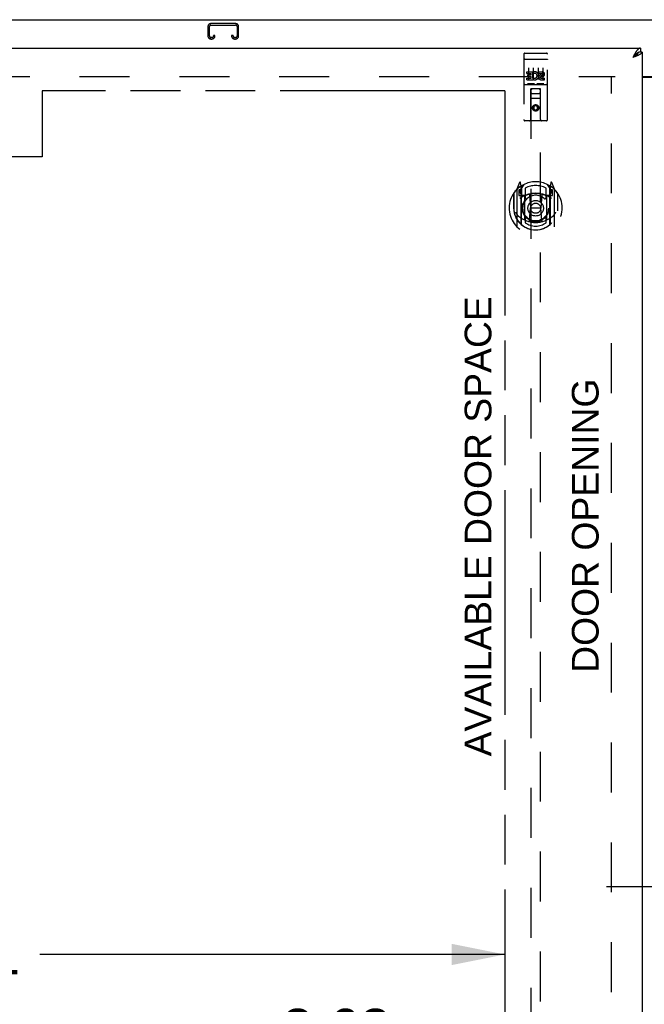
# Model space of a CAD drawing. Header units: inches. Extents: x 0 to 240, y 0 to 155.
# Tile 9 of 19: x 59 to 76, y 93 to 119. Entities that reach past the tile are written whole.
import ezdxf

# ---------------------------------------------------------------- set-up
doc = ezdxf.new("R2010")
doc.units = ezdxf.units.IN
doc.header["$LTSCALE"] = 13.183297
doc.header["$MEASUREMENT"] = 0
doc.linetypes.add('HIDDEN', pattern=[0.2, 0.1, -0.1])
doc.linetypes.add('PHANTOM', pattern=[0.8, 0.45, -0.05, 0.1, -0.05, 0.1, -0.05])
doc.layers.get('0').update_dxf_attribs({"linetype": 'CONTINUOUS'})
for name, color, linetype in [('02___PRT_ALL_AXES', 7, 'CONTINUOUS'), ('AVAILABLE_DOOR_SPACE', 7, 'CONTINUOUS'), ('DEFAULT_2', 8, 'HIDDEN'), ('DIMENSIONS', 7, 'CONTINUOUS')]:
    doc.layers.add(name, color=color, linetype=linetype)
doc.styles.get("Standard").update_dxf_attribs({"font": 'arial.ttf'})
doc.dimstyles.new('DIMSTYLE_1', dxfattribs={"dimtxt": 1.057484, "dimasz": 1.409978, "dimexe": 0.09, "dimexo": 0.07, "dimgap": 0.0375, "dimtad": 0, "dimtih": 1, "dimtoh": 1, "dimzin": 4, "dimdsep": 46, "dimtxsty": 'Standard', "dimblk": '_FILLED', "dimblk1": '_FILLED', "dimblk2": '_FILLED', "dimcen": 0.09, "dimazin": 1, "dimtfac": 1, "dimtdec": 3, "dimtofl": 0, "dimtmove": 0, "dimatfit": 3, "dimldrblk": '_FILLED', "dimfxl": 1, "dimtolj": 1, "dimtzin": 4, "dimarcsym": 0})

# ---------------------------------------------------------------- blocks, each defined once
blk = doc.blocks.new('_FILLED')
at = {"color": 0, "linetype": 'ByBlock'}
blk.add_solid([(0, 0), (-1, 0.2), (-1, -0.2)], dxfattribs=at)
blk = doc.blocks.new('*D9')
at = {"layer": 'DIMENSIONS', "color": 2, "linetype": 'Continuous'}
for p, q in [((42.599, 94.19), (54.879, 94.19)), ((71.912, 94.19), (59.632, 94.19))]:
    blk.add_line(p, q, dxfattribs=at)
at = {"layer": 'DIMENSIONS', "color": 2, "linetype": 'Continuous', "xscale": 1.409978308, "yscale": 1.409978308, "zscale": 1.409978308, "rotation": 180}
blk.add_blockref('_FILLED', (42.599, 94.19), dxfattribs=at)
at = {"layer": 'DIMENSIONS', "color": 2, "linetype": 'Continuous', "xscale": 1.409978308, "yscale": 1.409978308, "zscale": 1.409978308}
blk.add_blockref('_FILLED', (71.912, 94.19), dxfattribs=at)
at = {"layer": 'DIMENSIONS', "color": 2, "linetype": 'Continuous', "insert": (57.256, 94.719), "char_height": 1.0575, "width": 3.6953, "attachment_point": 2, "line_spacing_factor": 0.9}
blk.add_mtext('29.31', dxfattribs=at)
blk = doc.blocks.new('*D10')
at = {"layer": 'DIMENSIONS', "color": 2, "linetype": 'Continuous'}
for p, q in [((71.912, 92.226), (69.432, 92.226)), ((75.537, 92.226), (78.357, 92.226))]:
    blk.add_line(p, q, dxfattribs=at)
at = {"layer": 'DIMENSIONS', "color": 2, "linetype": 'Continuous', "xscale": 1.409978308, "yscale": 1.409978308, "zscale": 1.409978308}
blk.add_blockref('_FILLED', (71.912, 92.226), dxfattribs=at)
at = {"layer": 'DIMENSIONS', "color": 2, "linetype": 'Continuous', "xscale": 1.409978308, "yscale": 1.409978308, "zscale": 1.409978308, "rotation": 180}
blk.add_blockref('_FILLED', (75.537, 92.226), dxfattribs=at)
at = {"layer": 'DIMENSIONS', "color": 2, "linetype": 'Continuous', "insert": (68.904, 92.755), "char_height": 1.0575, "width": 2.87368, "attachment_point": 3, "line_spacing_factor": 0.9}
blk.add_mtext('3.63', dxfattribs=at)
blk = doc.blocks.new('*D20')
at = {"layer": 'DIMENSIONS', "color": 2, "linetype": 'Continuous'}
for p, q in [((77.412, 95.978), (74.592, 95.978)), ((81.037, 95.978), (83.409, 95.978))]:
    blk.add_line(p, q, dxfattribs=at)
at = {"layer": 'DIMENSIONS', "color": 2, "linetype": 'Continuous', "xscale": 1.409978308, "yscale": 1.409978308, "zscale": 1.409978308}
blk.add_blockref('_FILLED', (77.412, 95.978), dxfattribs=at)
at = {"layer": 'DIMENSIONS', "color": 2, "linetype": 'Continuous', "xscale": 1.409978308, "yscale": 1.409978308, "zscale": 1.409978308, "rotation": 180}
blk.add_blockref('_FILLED', (81.037, 95.978), dxfattribs=at)
at = {"layer": 'DIMENSIONS', "color": 2, "linetype": 'Continuous', "insert": (83.938, 96.507), "char_height": 1.0575, "width": 2.87368, "attachment_point": 1, "line_spacing_factor": 0.9}
blk.add_mtext('3.63', dxfattribs=at)

msp = doc.modelspace()

# ---------------------------------------------------------------- linework, layer by layer
at = {"color": 7, "linetype": 'Continuous'}
for p, q in [((40.526, 118.871), (112.422, 118.871)), ((75.495, 118.121), (75.495, 118.017)), ((75.307, 117.893), (75.29, 117.874)), ((75.299, 117.88), (75.29, 117.874)), ((75.312, 117.888), (75.299, 117.88)), ((75.314, 117.9), (75.307, 117.893)), ((75.32, 117.893), (75.312, 117.888)), ((75.321, 117.908), (75.314, 117.9)), ((75.329, 117.899), (75.32, 117.893)), ((75.328, 117.915), (75.321, 117.908)), ((75.337, 117.904), (75.329, 117.899)), ((75.537, 118.017), (75.495, 118.017)), ((75.537, 117.371), (77.412, 117.371))]:
    msp.add_line(p, q, dxfattribs=at)
at = {"color": 3, "linetype": 'Continuous'}
for p, q in [((40.891, 118.121), (75.495, 118.121)), ((75.307, 117.906), (75.29, 117.874)), ((75.309, 117.881), (75.29, 117.874)), ((75.314, 117.919), (75.307, 117.906)), ((75.328, 117.888), (75.309, 117.881)), ((75.321, 117.932), (75.314, 117.919)), ((75.34, 117.893), (75.328, 117.888)), ((75.352, 117.897), (75.34, 117.893)), ((75.364, 117.902), (75.352, 117.897)), ((75.376, 117.906), (75.364, 117.902)), ((75.388, 117.911), (75.376, 117.906)), ((75.537, 118.017), (75.537, 47.725)), ((75.537, 117.356), (77.412, 117.356))]:
    msp.add_line(p, q, dxfattribs=at)
for points in [[(75.495, 118.121), (75.492, 118.121), (75.488, 118.12), (75.485, 118.12), (75.481, 118.119), (75.478, 118.119), (75.474, 118.118), (75.471, 118.117), (75.468, 118.115), (75.464, 118.114), (75.461, 118.112), (75.457, 118.111), (75.454, 118.109), (75.451, 118.107), (75.447, 118.104), (75.444, 118.102), (75.44, 118.099), (75.437, 118.097), (75.434, 118.094), (75.43, 118.091), (75.427, 118.088), (75.423, 118.084), (75.42, 118.081), (75.417, 118.077), (75.413, 118.074), (75.41, 118.07), (75.406, 118.066), (75.403, 118.062), (75.399, 118.057), (75.396, 118.053), (75.393, 118.049), (75.389, 118.044), (75.386, 118.039), (75.382, 118.034), (75.379, 118.029), (75.376, 118.024), (75.372, 118.019)], [(75.372, 118.019), (75.369, 118.014), (75.365, 118.009), (75.362, 118.003), (75.359, 117.998), (75.355, 117.992), (75.352, 117.986), (75.348, 117.98), (75.345, 117.975), (75.342, 117.969), (75.338, 117.963), (75.335, 117.957), (75.331, 117.95), (75.328, 117.944), (75.321, 117.932)], [(75.436, 117.932), (75.431, 117.929), (75.426, 117.927), (75.421, 117.925), (75.415, 117.923), (75.41, 117.92), (75.405, 117.918), (75.399, 117.916), (75.393, 117.913), (75.388, 117.911)], [(75.537, 118.017), (75.537, 118.014), (75.537, 118.012), (75.536, 118.01), (75.536, 118.008), (75.535, 118.005), (75.534, 118.003), (75.533, 118.001), (75.532, 117.998), (75.531, 117.996), (75.529, 117.994), (75.527, 117.992), (75.526, 117.989), (75.524, 117.987), (75.522, 117.985), (75.519, 117.982), (75.517, 117.98), (75.514, 117.978), (75.512, 117.975), (75.509, 117.973), (75.506, 117.971), (75.503, 117.969), (75.5, 117.966), (75.496, 117.964), (75.493, 117.962), (75.489, 117.959), (75.485, 117.957), (75.481, 117.955), (75.477, 117.952), (75.473, 117.95), (75.469, 117.948), (75.465, 117.946), (75.46, 117.943), (75.456, 117.941), (75.451, 117.939), (75.446, 117.936), (75.441, 117.934), (75.436, 117.932)]]:
    msp.add_lwpolyline(points, dxfattribs=at)
at = {"color": 7, "linetype": 'Continuous'}
for points in [[(75.434, 118.001), (75.43, 118), (75.427, 117.998), (75.423, 117.996), (75.42, 117.994), (75.417, 117.992), (75.413, 117.99), (75.41, 117.987), (75.406, 117.985), (75.403, 117.983), (75.399, 117.98), (75.396, 117.978), (75.393, 117.975), (75.389, 117.972), (75.386, 117.97), (75.382, 117.967), (75.379, 117.964), (75.376, 117.961), (75.372, 117.958), (75.369, 117.955), (75.365, 117.952), (75.362, 117.949), (75.359, 117.946), (75.355, 117.942), (75.352, 117.939), (75.348, 117.936), (75.345, 117.932), (75.342, 117.929), (75.338, 117.925), (75.335, 117.922), (75.328, 117.915)], [(75.43, 118), (75.43, 117.998), (75.429, 117.995), (75.428, 117.992), (75.426, 117.989), (75.425, 117.987), (75.424, 117.984), (75.422, 117.981), (75.42, 117.978), (75.419, 117.976), (75.417, 117.973), (75.415, 117.97), (75.412, 117.967), (75.41, 117.965), (75.408, 117.962), (75.405, 117.959), (75.403, 117.956), (75.4, 117.954), (75.397, 117.951), (75.394, 117.948), (75.391, 117.946), (75.388, 117.943), (75.385, 117.94), (75.382, 117.937), (75.378, 117.935), (75.375, 117.932), (75.371, 117.929), (75.368, 117.926), (75.364, 117.924), (75.36, 117.921), (75.357, 117.918), (75.353, 117.915), (75.349, 117.913), (75.345, 117.91), (75.341, 117.907), (75.337, 117.904)], [(75.495, 118.017), (75.492, 118.017), (75.488, 118.017), (75.485, 118.016), (75.481, 118.016), (75.478, 118.016), (75.474, 118.015), (75.471, 118.014), (75.468, 118.014), (75.464, 118.013), (75.461, 118.012), (75.457, 118.011), (75.454, 118.01), (75.451, 118.009), (75.447, 118.007), (75.444, 118.006), (75.44, 118.004), (75.437, 118.003), (75.434, 118.001)]]:
    msp.add_lwpolyline(points, dxfattribs=at)
at = {"layer": '02___PRT_ALL_AXES', "color": 8, "linetype": 'HIDDEN'}
for p, q in [((72.442, 117.988), (72.507, 117.988)), ((72.692, 117.988), (72.757, 117.988)), ((72.942, 117.988), (73.007, 117.988)), ((72.493, 117.453), (72.493, 117.496)), ((72.493, 117.496), (72.649, 117.496)), ((72.493, 117.453), (72.606, 117.453)), ((72.493, 117.282), (72.493, 117.325)), ((72.493, 117.325), (72.606, 117.325)), ((72.493, 117.282), (72.649, 117.282)), ((72.514, 117.368), (72.514, 117.411)), ((72.514, 117.411), (72.606, 117.411)), ((72.514, 117.368), (72.606, 117.368)), ((72.606, 117.411), (72.606, 117.453)), ((72.606, 117.325), (72.606, 117.368)), ((72.649, 117.318), (72.649, 117.496)), ((72.649, 117.318), (72.662, 117.336)), ((72.649, 117.282), (72.649, 117.295)), ((72.652, 117.293), (72.649, 117.295)), ((72.673, 117.447), (72.656, 117.487)), ((72.805, 117.453), (72.805, 117.496)), ((72.805, 117.496), (72.897, 117.496)), ((72.805, 117.453), (72.897, 117.453)), ((72.865, 117.368), (72.911, 117.368)), ((72.869, 117.409), (72.897, 117.409)), ((72.869, 117.325), (72.961, 117.325)), ((72.869, 117.282), (72.961, 117.282)), ((72.961, 117.282), (72.961, 117.325))]:
    msp.add_line(p, q, dxfattribs=at)
msp.add_circle((72.724, 116.543), 0.085, dxfattribs=at)
for centre, radius, start, end in [((72.698, 117.389), 0.107, 244.2636, 113.4027), ((72.698, 117.389), 0.0639, 234.8895, 113.4026), ((72.869, 117.346), 0.0635, 90, 270), ((72.869, 117.347), 0.0219, 100.307, 270), ((72.897, 117.431), 0.0644, 282.2995, 90.0775), ((72.897, 117.431), 0.0219, 269.9011, 90)]:
    msp.add_arc(centre, radius, start, end, dxfattribs=at)
at = {"layer": 'AVAILABLE_DOOR_SPACE', "color": 4, "linetype": 'PHANTOM'}
for p, q in [((59.693, 116.996), (59.693, 115.246)), ((71.912, 116.996), (59.693, 116.996)), ((71.912, 116.996), (71.912, 83.746)), ((59.693, 115.246), (56.693, 115.246))]:
    msp.add_line(p, q, dxfattribs=at)
at = {"layer": 'DEFAULT_2', "color": 8, "linetype": 'HIDDEN'}
for p, q in [((64.068, 118.687), (64.068, 118.441)), ((64.108, 118.441), (64.108, 118.687)), ((64.801, 118.767), (64.148, 118.767)), ((64.148, 118.727), (64.801, 118.727)), ((64.841, 118.687), (64.841, 118.441)), ((64.881, 118.441), (64.881, 118.687)), ((64.176, 118.401), (64.148, 118.401)), ((64.148, 118.361), (64.176, 118.361)), ((64.216, 118.454), (64.216, 118.441)), ((64.256, 118.454), (64.216, 118.454)), ((64.256, 118.441), (64.256, 118.454)), ((64.693, 118.454), (64.693, 118.441)), ((64.733, 118.454), (64.693, 118.454)), ((64.733, 118.441), (64.733, 118.454)), ((64.801, 118.401), (64.773, 118.401)), ((64.773, 118.361), (64.801, 118.361)), ((72.412, 117.958), (72.412, 116.233)), ((72.429, 117.83), (72.428, 117.829)), ((72.429, 117.83), (72.429, 117.83)), ((72.43, 117.83), (72.429, 117.83)), ((72.431, 117.83), (72.43, 117.83)), ((72.432, 117.83), (72.431, 117.83)), ((72.432, 117.83), (72.432, 117.83)), ((72.433, 117.83), (72.432, 117.83)), ((72.434, 117.83), (72.433, 117.83)), ((72.435, 117.83), (72.434, 117.83)), ((72.436, 117.83), (72.435, 117.83)), ((72.436, 117.83), (72.436, 117.83)), ((72.437, 117.83), (72.436, 117.83)), ((72.438, 117.83), (72.437, 117.83)), ((72.439, 117.83), (72.438, 117.83)), ((72.44, 117.83), (72.439, 117.83)), ((72.441, 117.83), (72.44, 117.83)), ((72.441, 117.83), (72.441, 117.83)), ((72.441, 117.83), (73.007, 117.83)), ((72.507, 117.988), (72.692, 117.988)), ((72.757, 117.988), (72.942, 117.988)), ((73.007, 117.83), (73.008, 117.83)), ((73.008, 117.83), (73.009, 117.83)), ((73.009, 117.83), (73.009, 117.83)), ((73.009, 117.83), (73.01, 117.83)), ((73.01, 117.83), (73.011, 117.83)), ((73.011, 117.83), (73.012, 117.83)), ((73.012, 117.83), (73.013, 117.83)), ((73.013, 117.83), (73.014, 117.83)), ((73.014, 117.83), (73.014, 117.83)), ((73.014, 117.83), (73.015, 117.83)), ((73.015, 117.83), (73.016, 117.83)), ((73.016, 117.83), (73.017, 117.83)), ((73.017, 117.83), (73.018, 117.83)), ((73.018, 117.83), (73.018, 117.83)), ((73.018, 117.83), (73.019, 117.83)), ((73.019, 117.83), (73.02, 117.83)), ((73.037, 116.233), (73.037, 117.958)), ((72.537, 117.597), (72.537, 117.291)), ((72.662, 117.597), (72.662, 117.291)), ((72.787, 117.597), (72.787, 117.291)), ((72.912, 117.597), (72.912, 117.291)), ((42.224, 117.371), (74.828, 117.371)), ((74.724, 48.371), (74.724, 117.371)), ((72.442, 117.16), (73.007, 117.16)), ((72.686, 117.176), (72.514, 117.176)), ((72.594, 116.233), (72.598, 117.043)), ((72.599, 117.043), (72.598, 117.043)), ((72.599, 117.043), (72.599, 85.042)), ((72.849, 117.043), (72.599, 117.043)), ((72.936, 117.176), (72.764, 117.176)), ((72.849, 85.042), (72.849, 117.043)), ((72.851, 117.043), (72.849, 117.043)), ((72.854, 116.233), (72.851, 117.043)), ((72.852, 116.793), (72.597, 116.793)), ((72.639, 116.918), (72.809, 116.918)), ((72.724, 116.615), (72.662, 116.579)), ((72.662, 116.579), (72.662, 116.507)), ((72.662, 116.579), (72.672, 116.573)), ((72.662, 116.507), (72.672, 116.513)), ((72.662, 116.507), (72.724, 116.471)), ((72.724, 116.604), (72.672, 116.573)), ((72.672, 116.573), (72.672, 116.513)), ((72.672, 116.513), (72.724, 116.482)), ((72.724, 116.615), (72.724, 116.604)), ((72.787, 116.579), (72.724, 116.615)), ((72.777, 116.573), (72.724, 116.604)), ((72.724, 116.482), (72.777, 116.513)), ((72.724, 116.471), (72.787, 116.507)), ((72.724, 116.471), (72.724, 116.482)), ((72.787, 116.579), (72.777, 116.573)), ((72.777, 116.513), (72.777, 116.573)), ((72.787, 116.507), (72.777, 116.513)), ((72.787, 116.507), (72.787, 116.579)), ((73.007, 116.203), (72.442, 116.203)), ((72.299, 114.569), (72.229, 114.394)), ((72.321, 114.464), (72.32, 114.464)), ((72.321, 114.464), (72.32, 114.464)), ((72.321, 114.464), (72.321, 114.464)), ((72.342, 114.486), (72.328, 114.566)), ((72.342, 113.469), (72.342, 114.486)), ((72.349, 114.413), (72.419, 114.522)), ((72.349, 113.469), (72.349, 114.472)), ((72.352, 114.448), (72.352, 114.24)), ((72.449, 114.426), (72.449, 114.173)), ((72.999, 114.173), (72.999, 114.426)), ((73.029, 114.522), (73.099, 114.413)), ((73.097, 114.24), (73.097, 114.448)), ((73.099, 113.469), (73.099, 114.472)), ((73.121, 114.566), (73.107, 114.486)), ((73.107, 114.486), (73.107, 113.469)), ((73.128, 114.464), (73.124, 114.467)), ((73.22, 114.394), (73.15, 114.569)), ((72.142, 114.287), (72.142, 113.899)), ((72.149, 114.285), (72.149, 113.828)), ((72.224, 114.383), (72.224, 113.416)), ((72.282, 114.378), (72.282, 114.228)), ((72.342, 114.378), (72.282, 114.378)), ((72.282, 114.228), (72.342, 114.228)), ((72.29, 114.346), (72.32, 114.3)), ((72.349, 114.353), (72.294, 114.353)), ((72.442, 114.227), (72.369, 114.227)), ((72.372, 114.22), (72.438, 114.22)), ((72.442, 113.586), (72.442, 114.217)), ((72.561, 114.243), (72.592, 113.899)), ((72.888, 114.243), (72.857, 113.899)), ((73.079, 114.227), (73.007, 114.227)), ((73.007, 114.217), (73.007, 113.586)), ((73.011, 114.22), (73.077, 114.22)), ((73.154, 114.353), (73.099, 114.353)), ((73.167, 114.378), (73.107, 114.378)), ((73.107, 114.228), (73.167, 114.228)), ((73.129, 114.3), (73.159, 114.346)), ((73.167, 114.228), (73.167, 114.378)), ((73.224, 113.416), (73.224, 114.383)), ((73.299, 114.285), (73.299, 113.828)), ((73.307, 113.899), (73.307, 114.287)), ((72.142, 113.899), (72.157, 113.899)), ((72.562, 113.56), (72.592, 113.899)), ((72.592, 113.899), (72.857, 113.899)), ((72.887, 113.56), (72.857, 113.899)), ((73.307, 113.899), (73.292, 113.899)), ((72.449, 113.612), (72.449, 113.509)), ((72.999, 113.509), (72.999, 113.612)), ((73.299, 113.828), (73.299, 113.825))]:
    msp.add_line(p, q, dxfattribs=at)
for points in [[(72.428, 117.829), (72.427, 117.829), (72.427, 117.829), (72.427, 117.829), (72.426, 117.829), (72.426, 117.829), (72.426, 117.829), (72.425, 117.829), (72.425, 117.829), (72.425, 117.829), (72.424, 117.829), (72.424, 117.829), (72.424, 117.829), (72.423, 117.829), (72.423, 117.829), (72.423, 117.829), (72.422, 117.828), (72.422, 117.828), (72.422, 117.828), (72.421, 117.828), (72.421, 117.828), (72.421, 117.828), (72.42, 117.828), (72.42, 117.828), (72.42, 117.828), (72.42, 117.828), (72.419, 117.828), (72.419, 117.828), (72.419, 117.828), (72.418, 117.827), (72.418, 117.827), (72.418, 117.827), (72.418, 117.827), (72.417, 117.827), (72.417, 117.827), (72.417, 117.827), (72.417, 117.827), (72.417, 117.827), (72.416, 117.827), (72.416, 117.827), (72.416, 117.827), (72.416, 117.826), (72.415, 117.826), (72.415, 117.826), (72.415, 117.826), (72.415, 117.826), (72.415, 117.826), (72.415, 117.826), (72.414, 117.826), (72.414, 117.826), (72.414, 117.826), (72.414, 117.825), (72.414, 117.825), (72.414, 117.825), (72.413, 117.825), (72.413, 117.825), (72.413, 117.825), (72.413, 117.825), (72.413, 117.825), (72.413, 117.825), (72.413, 117.825), (72.413, 117.825), (72.413, 117.824), (72.412, 117.824), (72.412, 117.824), (72.412, 117.824), (72.412, 117.824), (72.412, 117.824), (72.412, 117.824), (72.412, 117.824), (72.412, 117.824), (72.412, 117.823), (72.412, 117.823), (72.412, 117.823), (72.412, 117.823), (72.412, 117.823), (72.412, 117.823), (72.412, 117.823)], [(73.02, 117.83), (73.021, 117.829), (73.021, 117.829), (73.021, 117.829), (73.022, 117.829), (73.022, 117.829), (73.023, 117.829), (73.023, 117.829), (73.023, 117.829), (73.024, 117.829), (73.024, 117.829), (73.024, 117.829), (73.025, 117.829), (73.025, 117.829), (73.025, 117.829), (73.026, 117.829), (73.026, 117.829), (73.026, 117.829), (73.027, 117.828), (73.027, 117.828), (73.027, 117.828), (73.028, 117.828), (73.028, 117.828), (73.028, 117.828), (73.028, 117.828), (73.029, 117.828), (73.029, 117.828), (73.029, 117.828), (73.03, 117.828), (73.03, 117.828), (73.03, 117.828), (73.03, 117.827), (73.031, 117.827), (73.031, 117.827), (73.031, 117.827), (73.031, 117.827), (73.032, 117.827), (73.032, 117.827), (73.032, 117.827), (73.032, 117.827), (73.033, 117.827), (73.033, 117.827), (73.033, 117.827), (73.033, 117.826), (73.033, 117.826), (73.034, 117.826), (73.034, 117.826), (73.034, 117.826), (73.034, 117.826), (73.034, 117.826), (73.034, 117.826), (73.035, 117.826), (73.035, 117.826), (73.035, 117.825), (73.035, 117.825), (73.035, 117.825), (73.035, 117.825), (73.036, 117.825), (73.036, 117.825), (73.036, 117.825), (73.036, 117.825), (73.036, 117.825), (73.036, 117.825), (73.036, 117.825), (73.036, 117.824), (73.036, 117.824), (73.036, 117.824), (73.036, 117.824), (73.037, 117.824), (73.037, 117.824), (73.037, 117.824), (73.037, 117.824), (73.037, 117.824), (73.037, 117.823), (73.037, 117.823), (73.037, 117.823), (73.037, 117.823), (73.037, 117.823), (73.037, 117.823), (73.037, 117.823)], [(72.514, 117.176), (72.513, 117.176), (72.513, 117.176), (72.513, 117.176), (72.513, 117.176), (72.512, 117.176), (72.512, 117.176), (72.512, 117.176), (72.512, 117.176), (72.512, 117.176), (72.512, 117.176), (72.511, 117.176), (72.511, 117.176), (72.511, 117.176), (72.511, 117.176), (72.511, 117.176), (72.511, 117.176), (72.51, 117.176), (72.51, 117.177), (72.51, 117.177), (72.51, 117.177), (72.51, 117.177), (72.51, 117.177), (72.509, 117.177), (72.509, 117.177), (72.509, 117.177), (72.509, 117.177), (72.509, 117.177), (72.509, 117.177), (72.509, 117.177), (72.509, 117.177), (72.508, 117.177), (72.508, 117.177), (72.508, 117.177), (72.508, 117.177), (72.508, 117.177), (72.508, 117.177), (72.508, 117.177), (72.508, 117.177), (72.508, 117.177), (72.507, 117.177), (72.507, 117.177), (72.507, 117.177), (72.507, 117.177), (72.507, 117.177), (72.507, 117.177), (72.507, 117.177)], [(72.692, 117.177), (72.692, 117.177), (72.692, 117.177), (72.692, 117.177), (72.692, 117.177), (72.691, 117.177), (72.691, 117.177), (72.691, 117.177), (72.691, 117.177), (72.691, 117.177), (72.691, 117.177), (72.691, 117.177), (72.691, 117.177), (72.691, 117.177), (72.691, 117.177), (72.69, 117.177), (72.69, 117.177), (72.69, 117.177), (72.69, 117.177), (72.69, 117.177), (72.69, 117.177), (72.69, 117.177), (72.69, 117.177), (72.689, 117.177), (72.689, 117.177), (72.689, 117.177), (72.689, 117.177), (72.689, 117.177), (72.689, 117.177), (72.688, 117.176), (72.688, 117.176), (72.688, 117.176), (72.688, 117.176), (72.688, 117.176), (72.688, 117.176), (72.687, 117.176), (72.687, 117.176), (72.687, 117.176), (72.687, 117.176), (72.687, 117.176), (72.687, 117.176), (72.686, 117.176), (72.686, 117.176), (72.686, 117.176), (72.686, 117.176), (72.686, 117.176)], [(72.764, 117.176), (72.763, 117.176), (72.763, 117.176), (72.763, 117.176), (72.763, 117.176), (72.762, 117.176), (72.762, 117.176), (72.762, 117.176), (72.762, 117.176), (72.762, 117.176), (72.762, 117.176), (72.761, 117.176), (72.761, 117.176), (72.761, 117.176), (72.761, 117.176), (72.761, 117.176), (72.761, 117.176), (72.76, 117.176), (72.76, 117.177), (72.76, 117.177), (72.76, 117.177), (72.76, 117.177), (72.76, 117.177), (72.759, 117.177), (72.759, 117.177), (72.759, 117.177), (72.759, 117.177), (72.759, 117.177), (72.759, 117.177), (72.759, 117.177), (72.759, 117.177), (72.758, 117.177), (72.758, 117.177), (72.758, 117.177), (72.758, 117.177), (72.758, 117.177), (72.758, 117.177), (72.758, 117.177), (72.758, 117.177), (72.758, 117.177), (72.757, 117.177), (72.757, 117.177), (72.757, 117.177), (72.757, 117.177), (72.757, 117.177), (72.757, 117.177), (72.757, 117.177)], [(72.942, 117.177), (72.942, 117.177), (72.942, 117.177), (72.942, 117.177), (72.942, 117.177), (72.941, 117.177), (72.941, 117.177), (72.941, 117.177), (72.941, 117.177), (72.941, 117.177), (72.941, 117.177), (72.941, 117.177), (72.941, 117.177), (72.941, 117.177), (72.941, 117.177), (72.94, 117.177), (72.94, 117.177), (72.94, 117.177), (72.94, 117.177), (72.94, 117.177), (72.94, 117.177), (72.94, 117.177), (72.94, 117.177), (72.939, 117.177), (72.939, 117.177), (72.939, 117.177), (72.939, 117.177), (72.939, 117.177), (72.939, 117.177), (72.938, 117.176), (72.938, 117.176), (72.938, 117.176), (72.938, 117.176), (72.938, 117.176), (72.938, 117.176), (72.937, 117.176), (72.937, 117.176), (72.937, 117.176), (72.937, 117.176), (72.937, 117.176), (72.937, 117.176), (72.936, 117.176), (72.936, 117.176), (72.936, 117.176), (72.936, 117.176), (72.936, 117.176)], [(72.192, 113.786), (72.195, 113.781), (72.198, 113.776), (72.201, 113.771), (72.204, 113.766), (72.207, 113.762), (72.209, 113.757), (72.212, 113.753), (72.215, 113.75), (72.217, 113.746), (72.22, 113.742), (72.222, 113.739), (72.225, 113.735), (72.227, 113.732), (72.229, 113.729), (72.232, 113.726), (72.234, 113.723), (72.236, 113.721), (72.238, 113.718), (72.24, 113.715), (72.242, 113.713), (72.244, 113.71), (72.246, 113.708), (72.248, 113.706), (72.25, 113.704), (72.252, 113.702), (72.254, 113.7), (72.255, 113.698), (72.257, 113.696), (72.259, 113.695), (72.261, 113.693), (72.262, 113.691), (72.264, 113.69), (72.265, 113.688), (72.267, 113.687), (72.269, 113.686), (72.27, 113.684)], [(73.179, 113.684), (73.18, 113.686), (73.182, 113.687), (73.183, 113.688), (73.185, 113.69), (73.187, 113.691), (73.188, 113.693), (73.19, 113.695), (73.192, 113.696), (73.193, 113.698), (73.195, 113.7), (73.197, 113.702), (73.199, 113.704), (73.201, 113.706), (73.203, 113.708), (73.205, 113.71), (73.207, 113.713), (73.209, 113.715), (73.211, 113.718), (73.213, 113.72), (73.215, 113.723), (73.217, 113.726), (73.22, 113.729), (73.222, 113.732), (73.224, 113.735), (73.227, 113.739), (73.229, 113.742), (73.232, 113.746), (73.234, 113.749), (73.237, 113.753), (73.239, 113.757), (73.242, 113.762), (73.245, 113.766), (73.248, 113.771), (73.251, 113.776), (73.254, 113.781), (73.257, 113.786)], [(72.912, 113.542), (72.907, 113.541), (72.902, 113.54), (72.896, 113.538), (72.891, 113.537), (72.885, 113.536), (72.88, 113.534), (72.874, 113.533), (72.869, 113.532), (72.863, 113.531), (72.858, 113.53), (72.852, 113.529), (72.847, 113.528), (72.841, 113.527), (72.836, 113.526), (72.83, 113.525), (72.825, 113.524), (72.819, 113.523), (72.814, 113.523), (72.808, 113.522), (72.803, 113.521), (72.797, 113.521), (72.791, 113.52), (72.786, 113.519), (72.78, 113.519), (72.775, 113.519), (72.769, 113.518), (72.764, 113.518), (72.758, 113.518), (72.752, 113.517), (72.747, 113.517), (72.741, 113.517), (72.736, 113.517), (72.73, 113.517), (72.724, 113.517), (72.719, 113.517), (72.713, 113.517), (72.708, 113.517), (72.702, 113.517), (72.696, 113.517), (72.691, 113.518), (72.685, 113.518), (72.68, 113.518), (72.674, 113.519), (72.669, 113.519), (72.663, 113.519), (72.657, 113.52), (72.652, 113.521), (72.646, 113.521), (72.641, 113.522), (72.635, 113.523), (72.63, 113.523), (72.624, 113.524), (72.618, 113.525), (72.613, 113.526), (72.607, 113.527), (72.602, 113.528), (72.596, 113.529), (72.591, 113.53), (72.585, 113.531), (72.58, 113.532), (72.574, 113.533), (72.569, 113.534), (72.564, 113.536), (72.558, 113.537), (72.553, 113.538), (72.547, 113.54), (72.542, 113.541), (72.536, 113.542)]]:
    msp.add_lwpolyline(points, dxfattribs=at)
for centre, radius in [((72.724, 116.543), 0.0845), ((72.724, 113.892), 0.35), ((72.724, 113.892), 0.335), ((72.724, 113.892), 0.205), ((72.724, 113.892), 0.133)]:
    msp.add_circle(centre, radius, dxfattribs=at)
for centre, radius, start, end in [((64.148, 118.687), 0.08, 90, 180), ((64.148, 118.687), 0.04, 90, 180), ((64.801, 118.687), 0.08, 0, 90), ((64.801, 118.687), 0.04, 0, 90), ((64.148, 118.441), 0.08, 180, 270), ((64.148, 118.441), 0.04, 180, 270), ((64.176, 118.441), 0.08, 270, 360), ((64.176, 118.441), 0.04, 270, 360), ((64.773, 118.441), 0.08, 180, 270), ((64.773, 118.441), 0.04, 180, 270), ((64.801, 118.441), 0.08, 270, 360), ((64.801, 118.441), 0.04, 270, 360), ((72.442, 117.958), 0.03, 90, 180), ((73.007, 117.958), 0.03, 0, 90), ((72.442, 117.13), 0.03, 90, 180), ((72.639, 117.003), 0.04, 90, 180), ((72.809, 117.003), 0.04, 0, 90), ((73.007, 117.13), 0.03, 0, 90), ((72.639, 116.958), 0.04, 180, 270), ((72.809, 116.958), 0.04, 270, 360), ((72.442, 116.233), 0.03, 180, 270), ((72.564, 116.233), 0.03, 270, 360), ((72.884, 116.233), 0.03, 180, 270), ((73.007, 116.233), 0.03, 270, 360), ((72.724, 113.899), 0.7, 125.5126, 54.4874), ((72.724, 113.892), 0.7, 35.2961, 144.7039), ((72.239, 114.383), 0.015, 135.0748, 180), ((72.313, 114.564), 0.015, 10, 158.1959), ((72.329, 114.453), 0.02, 0, 125.5126), ((72.332, 114.448), 0.02, 0, 125.2543), ((72.369, 114.472), 0.02, 121.4688, 179.9992), ((72.724, 113.892), 0.6, 62.7204, 117.2796), ((73.079, 114.472), 0.02, 0, 58.5295), ((73.117, 114.448), 0.02, 54.7457, 180), ((73.119, 114.453), 0.02, 54.4874, 180), ((73.136, 114.564), 0.015, 21.8041, 170), ((73.209, 114.383), 0.015, 0, 44.9252), ((72.169, 114.285), 0.02, 144.7039, 180), ((72.294, 114.348), 0.005, 90, 212.6792), ((72.724, 113.587), 0.7, 53.2319, 126.7681), ((72.161, 114.198), 0.188, 0, 32.6792), ((72.369, 114.247), 0.02, 180, 270), ((72.372, 114.24), 0.02, 180, 270), ((72.438, 114.24), 0.02, 270, 293.464), ((72.457, 114.217), 0.015, 112.9863, 180), ((72.724, 113.58), 0.7, 66.536, 113.464), ((72.479, 114.173), 0.03, 180, 311.1261), ((72.724, 113.892), 0.343, 48.8739, 131.1261), ((72.541, 114.242), 0.02, 5.0796, 105.6131), ((72.907, 114.242), 0.02, 74.3869, 174.9204), ((72.969, 114.173), 0.03, 228.8739, 360), ((72.992, 114.217), 0.015, 0, 67.0137), ((73.011, 114.24), 0.02, 246.536, 270), ((73.077, 114.24), 0.02, 270, 360), ((73.079, 114.247), 0.02, 270, 360), ((73.287, 114.198), 0.188, 147.3208, 180), ((73.154, 114.348), 0.005, 327.3208, 90), ((73.279, 114.285), 0.02, 0, 35.2961), ((72.724, 113.902), 0.583, 180.2464, 359.7536), ((72.169, 113.828), 0.02, 180, 187.6622), ((72.724, 113.902), 0.58, 187.6622, 352.3378), ((72.724, 114.217), 0.7, 229.529, 310.471), ((72.479, 113.612), 0.03, 48.8739, 180), ((72.724, 113.892), 0.343, 228.8739, 311.1261), ((72.969, 113.612), 0.03, 0, 131.1261), ((73.279, 113.828), 0.02, 352.3378, 360), ((72.239, 113.416), 0.015, 180, 224.9252), ((72.357, 113.469), 0.015, 180, 229.6413), ((72.369, 113.469), 0.02, 180, 230.6594), ((72.457, 113.586), 0.015, 180, 247.0137), ((72.724, 113.902), 0.48, 235.0461, 304.9539), ((72.542, 113.562), 0.02, 254.4248, 354.9204), ((72.907, 113.562), 0.02, 185.0796, 285.5752), ((72.992, 113.586), 0.015, 292.9863, 360), ((73.079, 113.469), 0.02, 309.3378, 359.9984), ((73.092, 113.469), 0.015, 310.3587, 360), ((73.209, 113.416), 0.015, 315.0748, 360)]:
    msp.add_arc(centre, radius, start, end, dxfattribs=at)

# ---------------------------------------------------------------- texts
at = {"layer": 'DIMENSIONS', "color": 2, "linetype": 'Continuous', "char_height": 0.70499, "attachment_point": 2, "rotation": 90, "line_spacing_factor": 0.9}
for s, insert, width in [('AVAILABLE DOOR SPACE', (70.85, 105.494), 12.12634), ('DOOR OPENING', (73.681, 105.51), 7.7575)]:
    msp.add_mtext(s, dxfattribs=dict(at, insert=insert, width=width))

# ---------------------------------------------------------------- dimensions: what is measured, and where the dimension line sits
at = {"layer": 'DIMENSIONS', "color": 2, "linetype": 'Continuous'}
for base, p1, p2, picture, middle in [((77.411918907, 95.978250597), (81.036918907, 83.74578807), (77.411918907, 117.99678807), '*D20', (85.373176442, 95.9723521)), ((42.599, 94.19), (71.912, 116.996), (42.599, 116.996), '*D9', (57.139, 94.184))]:
    dim = msp.add_linear_dim(base=base, p1=p1, p2=p2, angle=180, dimstyle='DIMSTYLE_1', dxfattribs=at)
    dim.commit()
    dim.dimension.update_dxf_attribs({"geometry": picture, "text_midpoint": middle, "dimtype": 160})
dim = msp.add_linear_dim(base=(75.536918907, 92.226120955), p1=(71.911918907, 116.99578807), p2=(75.536918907, 47.74478807), dimstyle='DIMSTYLE_1', dxfattribs=at)
dim.commit()
dim.dimension.update_dxf_attribs({"geometry": '*D10', "text_midpoint": (67.465540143, 92.220224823), "dimtype": 160})

doc.saveas('drawing.dxf')
